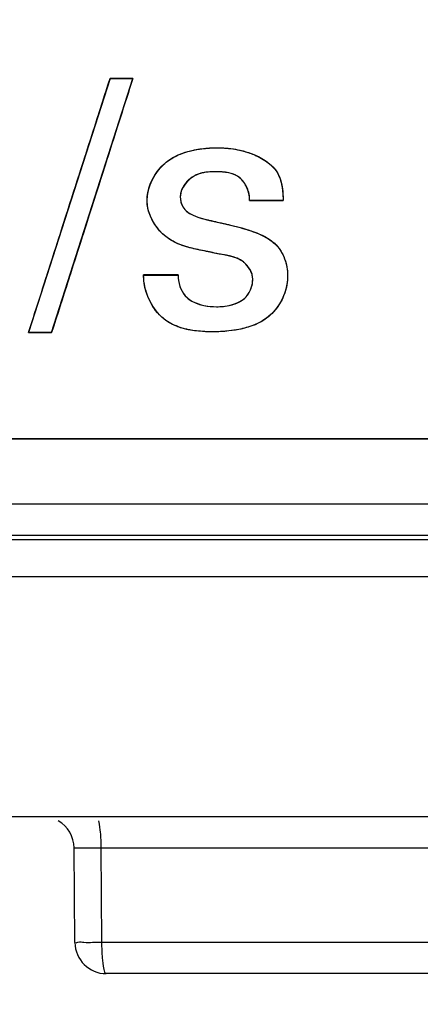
# Model space of a CAD drawing. Header units: inches. Extents: x 0 to 34, y 0 to 22.
# Tile 62 of 73: x 29.489 to 29.616, y 10.546 to 10.86. Entities that reach past the tile are written whole.
import ezdxf

# ---------------------------------------------------------------- set-up
doc = ezdxf.new("R2010")
doc.units = ezdxf.units.IN
doc.header["$LTSCALE"] = 1.87
doc.header["$MEASUREMENT"] = 0
doc.layers.get('0').update_dxf_attribs({"linetype": 'CONTINUOUS'})
doc.layers.add('DATUMCURVES', color=7, linetype='CONTINUOUS')
doc.layers.add('DIMENSIONS', color=7, linetype='CONTINUOUS')
doc.styles.get("Standard").update_dxf_attribs({"font": 'txt', "width": 0.8})
doc.dimstyles.new('DIMSTYLE_1', dxfattribs={"dimtxt": 0.125, "dimasz": 0.18, "dimexe": 0.18, "dimexo": 0.0625, "dimgap": 0.09, "dimtad": 0, "dimtih": 1, "dimtoh": 1, "dimdec": 3, "dimzin": 4, "dimdsep": 46, "dimtxsty": 'STANDARD', "dimblk": '_FILLED', "dimblk1": '_FILLED', "dimblk2": '_FILLED', "dimcen": 0.09, "dimadec": 0, "dimazin": 0, "dimtp": 0.001, "dimtm": 0.001, "dimtfac": 1, "dimtdec": 3, "dimtofl": 0, "dimtmove": 0, "dimatfit": 3, "dimldrblk": '_FILLED', "dimfxl": 1, "dimtolj": 1, "dimtzin": 4, "dimarcsym": 0})

# ---------------------------------------------------------------- blocks, each defined once
blk = doc.blocks.new('_FILLED')
at = {"color": 0, "linetype": 'BYBLOCK'}
blk.add_solid([(0, 0), (-1, 0.1736111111), (-1, -0.1736111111)], dxfattribs=at)
blk = doc.blocks.new('*D5')
at = {"layer": 'DIMENSIONS', "color": 2, "linetype": 'CONTINUOUS'}
for p, q in [((31.3104508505, 11.3017219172), (31.3104508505, 11.6617219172)), ((28.9731217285, 11.3017219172), (31.4354508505, 11.3017219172)), ((30.165101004, 10.5557219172), (31.4354508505, 10.5557219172)), ((31.3104508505, 10.5557219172), (31.3104508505, 10.1957219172))]:
    blk.add_line(p, q, dxfattribs=at)
at = {"layer": 'DIMENSIONS', "color": 2, "linetype": 'CONTINUOUS', "xscale": 0.18, "yscale": 0.18, "zscale": 0.18}
for p, rotation in [((31.3104508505, 11.3017219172), 270), ((31.3104508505, 10.5557219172), 90)]:
    blk.add_blockref('_FILLED', p, dxfattribs=dict(at, rotation=rotation))
at = {"layer": 'DIMENSIONS', "color": 2, "linetype": 'CONTINUOUS', "width": 0.8}
for s, p in [('[', (31.2229508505, 10.8861030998)), (']', (31.8229508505, 10.8861030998)), ('.746', (30.6979508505, 10.8861030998)), ('18.95', (31.3229508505, 10.8861030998))]:
    blk.add_text(s, height=0.125, dxfattribs=at).set_placement(p)

msp = doc.modelspace()

# ---------------------------------------------------------------- linework, layer by layer
at = {"color": 7, "linetype": 'CONTINUOUS'}
for p, q in [((29.5175334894, 10.8411323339), (29.4915459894, 10.760130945)), ((29.4988696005, 10.760130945), (29.5247626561, 10.8411323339)), ((29.5247626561, 10.8411323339), (29.5175334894, 10.8411323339)), ((29.5619807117, 10.8022462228), (29.5726543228, 10.8022462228)), ((29.5392071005, 10.7784698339), (29.5282071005, 10.7784698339)), ((29.4915459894, 10.760130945), (29.4988696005, 10.760130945)), ((28.4099508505, 10.7262219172), (30.0654508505, 10.7262219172)), ((28.3892145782, 10.7055488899), (30.0831223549, 10.7055488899)), ((28.3892145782, 10.6955504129), (30.0781292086, 10.6955504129)), ((30.0796495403, 10.6940300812), (28.3992145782, 10.6940300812)), ((30.1185630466, 10.6822323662), (28.3992145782, 10.6822323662)), ((30.0922912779, 10.6057219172), (26.2786104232, 10.6057219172)), ((29.5063006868, 10.5656346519), (29.5060373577, 10.5958091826)), ((29.5146667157, 10.5958091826), (29.6943092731, 10.5958091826)), ((29.5149298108, 10.5656346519), (29.5146667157, 10.5958091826)), ((29.6940462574, 10.5656346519), (29.5149298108, 10.5656346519)), ((30.1026013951, 10.5557219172), (29.516300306, 10.5557219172))]:
    msp.add_line(p, q, dxfattribs=at)
for centre, start, end in [((29.4960377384, 10.5957219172), 0.5, 60.1667770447), ((29.516300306, 10.5657219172), 180.5, 270)]:
    msp.add_arc(centre, 0.01, start, end, dxfattribs=at)
for points, knots in [([(29.5293196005, 10.8021378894), (29.5293196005, 10.8066992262), (29.5331435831, 10.8141648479), (29.5425488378, 10.8183460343), (29.5519958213, 10.8194361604), (29.5624455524, 10.8181427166), (29.5695532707, 10.8136497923), (29.5712029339, 10.8103573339)], [0, 0, 0, 0, 0.2586451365, 0.4037777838, 0.5723622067, 0.7911815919, 1, 1, 1, 1]), ([(29.5512112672, 10.8113601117), (29.5490999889, 10.8113601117), (29.5439874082, 10.8111833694), (29.5398723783, 10.8062419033), (29.5398723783, 10.8033573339)], [0, 0, 0, 0, 0.4226066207, 1, 1, 1, 1]), ([(29.5619807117, 10.8022462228), (29.5620961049, 10.8051187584), (29.5593051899, 10.8111015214), (29.5535659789, 10.8113601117), (29.5512112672, 10.8113601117)], [0, 0, 0, 0, 0.5497307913, 1, 1, 1, 1]), ([(29.5398723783, 10.8033573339), (29.5398723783, 10.8022689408), (29.5408262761, 10.7982859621), (29.5451600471, 10.7969468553), (29.5477654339, 10.7962378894)], [0, 0, 0, 0, 0.2872873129, 1, 1, 1, 1]), ([(29.5436946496, 10.786977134), (29.5408216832, 10.7876843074), (29.5338309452, 10.7901219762), (29.5293196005, 10.797697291), (29.5293196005, 10.8021378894)], [0, 0, 0, 0, 0.3965540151, 1, 1, 1, 1]), ([(29.5529408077, 10.7950692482), (29.5564441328, 10.7942864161), (29.5623494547, 10.7928855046), (29.5698953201, 10.789413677), (29.5734899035, 10.7839101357), (29.5745655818, 10.7771669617), (29.5726221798, 10.7697432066), (29.5667059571, 10.7634008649), (29.5585444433, 10.7607623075), (29.5519516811, 10.7602788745), (29.5479497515, 10.7603950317), (29.546930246, 10.7604622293)], [0, 0, 0, 0, 0.1628706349, 0.2754422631, 0.3645429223, 0.4475959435, 0.5791741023, 0.696606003, 0.8248258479, 0.955363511, 1, 1, 1, 1]), ([(29.5629834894, 10.7771406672), (29.5629834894, 10.7792258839), (29.5596633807, 10.7845830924), (29.5539023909, 10.7847573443), (29.5507626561, 10.785468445)], [0, 0, 0, 0, 0.3931054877, 1, 1, 1, 1]), ([(29.5392071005, 10.7784698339), (29.5391470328, 10.7761302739), (29.5410914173, 10.7697583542), (29.5479160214, 10.7683503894), (29.5514279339, 10.7683503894)], [0, 0, 0, 0, 0.3999032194, 1, 1, 1, 1]), ([(29.5514279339, 10.7683503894), (29.55489627, 10.7683503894), (29.5612124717, 10.7696563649), (29.5629834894, 10.7752975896), (29.5629834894, 10.7771406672)], [0, 0, 0, 0, 0.6529967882, 1, 1, 1, 1]), ([(29.539106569, 10.7619971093), (29.5375568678, 10.76257881), (29.5355065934, 10.7636703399), (29.5337658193, 10.7652547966), (29.5332881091, 10.7657506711)], [0, 0, 0, 0, 0.7092282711, 1, 1, 1, 1]), ([(29.5146667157, 10.5958091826), (29.5146647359, 10.5974647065), (29.5146030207, 10.6005608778), (29.514195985, 10.6028787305), (29.5139781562, 10.604396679)], [0, 0, 0, 0, 0.5758012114, 1, 1, 1, 1]), ([(29.5060373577, 10.5958091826), (29.5060370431, 10.595846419), (29.5063017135, 10.5957740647), (29.5066087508, 10.5958693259), (29.5074584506, 10.5958155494), (29.5086238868, 10.5958481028), (29.5102944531, 10.5958313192), (29.512351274, 10.5958269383), (29.5138600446, 10.5958153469), (29.5146667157, 10.5958091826)], [0, 0, 0, 0, 0.0129446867, 0.0577298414, 0.1446212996, 0.2827753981, 0.4760984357, 0.7195748, 1, 1, 1, 1]), ([(29.5149298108, 10.5656346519), (29.5139403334, 10.5656270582), (29.5120866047, 10.565666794), (29.509269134, 10.5654536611), (29.507869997, 10.5659155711), (29.5063030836, 10.565360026), (29.5063006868, 10.5656346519)], [0, 0, 0, 0, 0.3439955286, 0.6636889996, 0.904524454, 1, 1, 1, 1]), ([(29.516300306, 10.5557219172), (29.5157953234, 10.5557219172), (29.5154682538, 10.5582098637), (29.5149910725, 10.5609217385), (29.5149317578, 10.5640068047), (29.5149298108, 10.5656346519)], [0, 0, 0, 0, 0.1497695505, 0.5172069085, 1, 1, 1, 1])]:
    msp.add_open_spline(points, degree=3, knots=knots, dxfattribs=at)
for points in [[(29.5712029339, 10.8103573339), (29.5723611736, 10.8078668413), (29.5726543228, 10.8049928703), (29.5726543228, 10.8022462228)], [(29.5477654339, 10.7962378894), (29.5494885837, 10.7958290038), (29.5512160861, 10.7954546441), (29.5529408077, 10.7950692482)], [(29.5456918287, 10.7865231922), (29.5450231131, 10.7866652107), (29.5443562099, 10.7868142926), (29.5436946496, 10.786977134)], [(29.5507626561, 10.785468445), (29.5490992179, 10.7858475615), (29.5473896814, 10.7861626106), (29.5456918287, 10.7865231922)], [(29.5332881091, 10.7657506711), (29.5300928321, 10.7690674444), (29.528170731, 10.7739572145), (29.5282071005, 10.7784698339)], [(29.5419260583, 10.7611595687), (29.5409613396, 10.7613797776), (29.5400174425, 10.7616552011), (29.539106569, 10.7619971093)], [(29.546930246, 10.7604622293), (29.5452419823, 10.7605735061), (29.5435543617, 10.7607878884), (29.5419260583, 10.7611595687)]]:
    msp.add_open_spline(points, degree=3, dxfattribs=at)
at = {"layer": 'DATUMCURVES', "color": 40, "linetype": 'CONTINUOUS'}
for points, knots in [([(29.4915459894, 10.760130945, 3.1355), (29.4928995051, 10.7643497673, 3.1355), (29.5015620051, 10.7913502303, 3.1355), (29.5102245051, 10.8183506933, 3.1355), (29.5175334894, 10.8411323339, 3.1355)], [0, 0, 0, 0, 0.15625, 1, 1, 1, 1]), ([(29.5247626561, 10.8411323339, 3.1355), (29.5234140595, 10.8369135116, 3.1355), (29.5147830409, 10.8099130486, 3.1355), (29.5061520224, 10.7829125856, 3.1355), (29.4988696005, 10.760130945, 3.1355)], [0, 0, 0, 0, 0.15625, 1, 1, 1, 1]), ([(29.5247612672, 10.8411170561, 3.1355), (29.5234126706, 10.8368990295, 3.1355), (29.5172362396, 10.8175809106, 3.1355), (29.5110598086, 10.7982627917, 3.1355), (29.5062319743, 10.7831626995, 3.1355)], [0, 0, 0, 0, 0.2183456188, 1, 1, 1, 1]), ([(29.5175321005, 10.8411170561, 3.1355), (29.5179086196, 10.8411170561, 3.1355), (29.5203183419, 10.8411170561, 3.1355), (29.5227280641, 10.8411170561, 3.1355), (29.5247612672, 10.8411170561, 3.1355)], [0, 0, 0, 0, 0.15625, 1, 1, 1, 1]), ([(29.5175334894, 10.8411323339, 3.1355), (29.5179100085, 10.8411323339, 3.1355), (29.5203197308, 10.8411323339, 3.1355), (29.522729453, 10.8411323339, 3.1355), (29.5247626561, 10.8411323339, 3.1355)], [0, 0, 0, 0, 0.15625, 1, 1, 1, 1]), ([(29.5392491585, 10.816735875, 3.1355), (29.5402216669, 10.8171645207, 3.1355), (29.5424483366, 10.8179430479, 3.1355), (29.5447479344, 10.818426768, 3.1355), (29.546018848, 10.818616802, 3.1355)], [0, 0, 0, 0, 0.4522129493, 1, 1, 1, 1]), ([(29.5392927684, 10.8167665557, 3.1355), (29.5402519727, 10.8171871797, 3.1355), (29.5425001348, 10.817972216, 3.1355), (29.5448229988, 10.8184567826, 3.1355), (29.5461321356, 10.8186482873, 3.1355)], [0, 0, 0, 0, 0.4414080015, 1, 1, 1, 1]), ([(29.546018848, 10.818616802, 3.1355), (29.5476970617, 10.8188677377, 3.1355), (29.5499751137, 10.8190291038, 3.1355), (29.5522442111, 10.8190112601, 3.1355), (29.5528213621, 10.8189936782, 3.1355)], [0, 0, 0, 0, 0.7452788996, 1, 1, 1, 1]), ([(29.5461321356, 10.8186482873, 3.1355), (29.5477738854, 10.8188884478, 3.1355), (29.5500694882, 10.8190483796, 3.1355), (29.5523558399, 10.8190252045, 3.1355), (29.5529878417, 10.8190029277, 3.1355)], [0, 0, 0, 0, 0.7231209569, 1, 1, 1, 1]), ([(29.5588753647, 10.8182616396, 3.1355), (29.5600984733, 10.8179885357, 3.1355), (29.5618571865, 10.8174724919, 3.1355), (29.5635937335, 10.8167522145, 3.1355), (29.5641224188, 10.8165092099, 3.1355)], [0, 0, 0, 0, 0.6908873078, 1, 1, 1, 1]), ([(29.5590062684, 10.8182434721, 3.1355), (29.5601856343, 10.8179736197, 3.1355), (29.5619303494, 10.8174557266, 3.1355), (29.5636532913, 10.8167374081, 3.1355), (29.5642096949, 10.8164789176, 3.1355)], [0, 0, 0, 0, 0.671632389, 1, 1, 1, 1]), ([(29.5336700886, 10.8127896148, 3.1355), (29.5342009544, 10.8133718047, 3.1355), (29.5358926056, 10.8149777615, 3.1355), (29.5378685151, 10.8161273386, 3.1355), (29.5392491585, 10.816735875, 3.1355)], [0, 0, 0, 0, 0.3363713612, 1, 1, 1, 1]), ([(29.5336869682, 10.8128168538, 3.1355), (29.5342132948, 10.8133924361, 3.1355), (29.5359119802, 10.8150029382, 3.1355), (29.5378964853, 10.8161542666, 3.1355), (29.5392927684, 10.8167665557, 3.1355)], [0, 0, 0, 0, 0.3318062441, 1, 1, 1, 1]), ([(29.5475052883, 10.8111287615, 3.1355), (29.5466359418, 10.8109823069, 3.1355), (29.5455552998, 10.8106817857, 3.1355), (29.5445238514, 10.8101462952, 3.1355), (29.5443115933, 10.810024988, 3.1355)], [0, 0, 0, 0, 0.7911049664, 1, 1, 1, 1]), ([(29.5476450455, 10.811137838, 3.1355), (29.5467270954, 10.8109936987, 3.1355), (29.5456204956, 10.8106968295, 3.1355), (29.5445652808, 10.8101545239, 3.1355), (29.5443735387, 10.8100469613, 3.1355)], [0, 0, 0, 0, 0.8159067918, 1, 1, 1, 1]), ([(29.558745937, 10.8095243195, 3.1355), (29.5585498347, 10.8096838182, 3.1355), (29.5575222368, 10.8104316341, 3.1355), (29.5563239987, 10.8108481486, 3.1355), (29.5553181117, 10.8110512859, 3.1355)], [0, 0, 0, 0, 0.1978123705, 1, 1, 1, 1]), ([(29.5587722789, 10.8094879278, 3.1355), (29.5585677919, 10.8096559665, 3.1355), (29.5575486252, 10.8104019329, 3.1355), (29.5563609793, 10.8108209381, 3.1355), (29.5553766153, 10.8110251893, 3.1355)], [0, 0, 0, 0, 0.2083713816, 1, 1, 1, 1]), ([(29.5398709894, 10.803343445, 3.1355), (29.5398709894, 10.802254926, 3.1355), (29.5408233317, 10.7982738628, 3.1355), (29.5451578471, 10.7969344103, 3.1355), (29.547764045, 10.7962365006, 3.1355)], [0, 0, 0, 0, 0.2874702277, 1, 1, 1, 1]), ([(29.5726529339, 10.802230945, 3.1355), (29.5720970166, 10.802230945, 3.1355), (29.5685391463, 10.802230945, 3.1355), (29.5649812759, 10.802230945, 3.1355), (29.5619793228, 10.802230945, 3.1355)], [0, 0, 0, 0, 0.15625, 1, 1, 1, 1]), ([(29.5726543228, 10.8022462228, 3.1355), (29.5720984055, 10.8022462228, 3.1355), (29.5685405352, 10.8022462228, 3.1355), (29.5649826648, 10.8022462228, 3.1355), (29.5619807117, 10.8022462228, 3.1355)], [0, 0, 0, 0, 0.15625, 1, 1, 1, 1]), ([(29.5507626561, 10.7854531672, 3.1355), (29.5455992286, 10.7866359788, 3.1355), (29.5352914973, 10.7876634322, 3.1355), (29.5293182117, 10.7976836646, 3.1355), (29.5293182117, 10.8021226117, 3.1355)], [0, 0, 0, 0, 0.544074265, 1, 1, 1, 1]), ([(29.5404586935, 10.8006517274, 3.1355), (29.5405320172, 10.8004959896, 3.1355), (29.5409570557, 10.7996940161, 3.1355), (29.5415765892, 10.7990441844, 3.1355), (29.5421623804, 10.7985948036, 3.1355)], [0, 0, 0, 0, 0.1887714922, 1, 1, 1, 1]), ([(29.5375674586, 10.7892129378, 3.1355), (29.5369117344, 10.7895703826, 3.1355), (29.5352711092, 10.7906067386, 3.1355), (29.5338008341, 10.791996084, 3.1355), (29.5329979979, 10.7929424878, 3.1355)], [0, 0, 0, 0, 0.3870741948, 1, 1, 1, 1]), ([(29.5624134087, 10.7925303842, 3.1355), (29.5627280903, 10.7924218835, 3.1355), (29.5648344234, 10.7916721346, 3.1355), (29.5669132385, 10.7907603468, 3.1355), (29.5684582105, 10.7896899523, 3.1355)], [0, 0, 0, 0, 0.1491296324, 1, 1, 1, 1]), ([(29.5625166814, 10.7925017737, 3.1355), (29.5627971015, 10.7924046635, 3.1355), (29.5648923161, 10.7916581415, 3.1355), (29.5669608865, 10.7907518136, 3.1355), (29.5685198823, 10.7896611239, 3.1355)], [0, 0, 0, 0, 0.133626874, 1, 1, 1, 1]), ([(29.5684582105, 10.7896899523, 3.1355), (29.568955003, 10.7893457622, 3.1355), (29.5705286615, 10.7881010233, 3.1355), (29.5717720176, 10.7864550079, 3.1355), (29.5724419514, 10.785199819, 3.1355)], [0, 0, 0, 0, 0.3009859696, 1, 1, 1, 1]), ([(29.5685198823, 10.7896611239, 3.1355), (29.5689948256, 10.7893288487, 3.1355), (29.5705547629, 10.7880878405, 3.1355), (29.5717870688, 10.7864489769, 3.1355), (29.5724586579, 10.785180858, 3.1355)], [0, 0, 0, 0, 0.2905911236, 1, 1, 1, 1]), ([(29.5607073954, 10.7820150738, 3.1355), (29.5604802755, 10.7822377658, 3.1355), (29.5596467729, 10.7829662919, 3.1355), (29.558714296, 10.7834846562, 3.1355), (29.5580144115, 10.7837811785, 3.1355)], [0, 0, 0, 0, 0.2856674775, 1, 1, 1, 1]), ([(29.5607406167, 10.7819675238, 3.1355), (29.5605035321, 10.7822026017, 3.1355), (29.5596787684, 10.7829276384, 3.1355), (29.5587567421, 10.7834461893, 3.1355), (29.5580812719, 10.7837378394, 3.1355)], [0, 0, 0, 0, 0.3023012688, 1, 1, 1, 1]), ([(29.5724419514, 10.785199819, 3.1355), (29.5727096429, 10.7846982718, 3.1355), (29.5735731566, 10.7828011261, 3.1355), (29.5739781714, 10.7807583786, 3.1355), (29.5740646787, 10.7792567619, 3.1355)], [0, 0, 0, 0, 0.2731725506, 1, 1, 1, 1]), ([(29.5724586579, 10.785180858, 3.1355), (29.5727195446, 10.7846882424, 3.1355), (29.573576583, 10.782795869, 3.1355), (29.573979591, 10.7807599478, 3.1355), (29.574065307, 10.7792543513, 3.1355)], [0, 0, 0, 0, 0.2687286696, 1, 1, 1, 1]), ([(29.4915446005, 10.760130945, 3.1355), (29.4928981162, 10.7643489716, 3.1355), (29.4953527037, 10.7719983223, 3.1355), (29.4978072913, 10.7796476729, 3.1355), (29.4989083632, 10.7830789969, 3.1355)], [0, 0, 0, 0, 0.551422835, 1, 1, 1, 1]), ([(29.5419330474, 10.7611434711, 3.1355), (29.5393239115, 10.7617379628, 3.1355), (29.5319939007, 10.7647151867, 3.1355), (29.5281639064, 10.7732674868, 3.1355), (29.5282057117, 10.7784545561, 3.1355)], [0, 0, 0, 0, 0.335215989, 1, 1, 1, 1]), ([(29.5282057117, 10.7784545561, 3.1355), (29.5287786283, 10.7784545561, 3.1355), (29.532445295, 10.7784545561, 3.1355), (29.5361119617, 10.7784545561, 3.1355), (29.5392057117, 10.7784545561, 3.1355)], [0, 0, 0, 0, 0.15625, 1, 1, 1, 1]), ([(29.5282071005, 10.7784698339, 3.1355), (29.5287800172, 10.7784698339, 3.1355), (29.5324466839, 10.7784698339, 3.1355), (29.5361133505, 10.7784698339, 3.1355), (29.5392071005, 10.7784698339, 3.1355)], [0, 0, 0, 0, 0.15625, 1, 1, 1, 1]), ([(29.5392057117, 10.7784545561, 3.1355), (29.5391456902, 10.7761175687, 3.1355), (29.5410931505, 10.7697492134, 3.1355), (29.5479154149, 10.7683503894, 3.1355), (29.551426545, 10.7683503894, 3.1355)], [0, 0, 0, 0, 0.3996927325, 1, 1, 1, 1]), ([(29.5740646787, 10.7792567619, 3.1355), (29.5740844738, 10.7789131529, 3.1355), (29.574169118, 10.7756408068, 3.1355), (29.5726217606, 10.7697284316, 3.1355), (29.5667042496, 10.7633871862, 3.1355), (29.5585431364, 10.7607483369, 3.1355), (29.5503468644, 10.7601475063, 3.1355), (29.5445421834, 10.7605489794, 3.1355), (29.5419330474, 10.7611434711, 3.1355)], [0, 0, 0, 0, 0.0241258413, 0.2291715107, 0.4121818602, 0.6120053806, 0.8154410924, 1, 1, 1, 1]), ([(29.5596160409, 10.7704515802, 3.1355), (29.5602137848, 10.770861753, 3.1355), (29.5621247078, 10.7725711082, 3.1355), (29.5629834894, 10.7752865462, 3.1355), (29.5629834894, 10.7771253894, 3.1355)], [0, 0, 0, 0, 0.2813301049, 1, 1, 1, 1]), ([(29.574065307, 10.7792543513, 3.1355), (29.574084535, 10.7789166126, 3.1355), (29.5741430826, 10.7766410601, 3.1355), (29.5737438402, 10.7743579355, 3.1355), (29.5730938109, 10.772524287, 3.1355)], [0, 0, 0, 0, 0.1487916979, 1, 1, 1, 1]), ([(29.5413845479, 10.7719404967, 3.1355), (29.5414168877, 10.7719025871, 3.1355), (29.5421392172, 10.7710726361, 3.1355), (29.5430329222, 10.7704170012, 3.1355), (29.5439803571, 10.7699249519, 3.1355)], [0, 0, 0, 0, 0.0452582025, 1, 1, 1, 1]), ([(29.5596188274, 10.7704527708, 3.1355), (29.5602162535, 10.7708630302, 3.1355), (29.5611509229, 10.7716999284, 3.1355), (29.5618329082, 10.7727778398, 3.1355), (29.5620756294, 10.7732645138, 3.1355)], [0, 0, 0, 0, 0.574696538, 1, 1, 1, 1]), ([(29.5730938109, 10.772524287, 3.1355), (29.5727613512, 10.7715864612, 3.1355), (29.5717870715, 10.7694449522, 3.1355), (29.5703785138, 10.7675483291, 3.1355), (29.5694521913, 10.7665709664, 3.1355)], [0, 0, 0, 0, 0.4245196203, 1, 1, 1, 1]), ([(29.5391258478, 10.7619898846, 3.1355), (29.5375689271, 10.7625723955, 3.1355), (29.5355178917, 10.7636623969, 3.1355), (29.5337763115, 10.7652452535, 3.1355), (29.5333029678, 10.7657352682, 3.1355)], [0, 0, 0, 0, 0.7122202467, 1, 1, 1, 1]), ([(29.5694521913, 10.7665709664, 3.1355), (29.5685762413, 10.7656467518, 3.1355), (29.5666345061, 10.7640167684, 3.1355), (29.5643794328, 10.7628975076, 3.1355), (29.5632183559, 10.7624422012, 3.1355)], [0, 0, 0, 0, 0.5044103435, 1, 1, 1, 1]), ([(29.5632183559, 10.7624422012, 3.1355), (29.5617246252, 10.7618564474, 3.1355), (29.5590895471, 10.7611474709, 3.1355), (29.5564524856, 10.7607473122, 3.1355), (29.5553762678, 10.7606283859, 3.1355)], [0, 0, 0, 0, 0.5941774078, 1, 1, 1, 1]), ([(29.4988682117, 10.760130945, 3.1355), (29.4984867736, 10.760130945, 3.1355), (29.4960455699, 10.760130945, 3.1355), (29.4936043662, 10.760130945, 3.1355), (29.4915446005, 10.760130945, 3.1355)], [0, 0, 0, 0, 0.15625, 1, 1, 1, 1]), ([(29.4988696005, 10.760130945, 3.1355), (29.4984881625, 10.760130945, 3.1355), (29.4960469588, 10.760130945, 3.1355), (29.4936057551, 10.760130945, 3.1355), (29.4915459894, 10.760130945, 3.1355)], [0, 0, 0, 0, 0.15625, 1, 1, 1, 1]), ([(29.5553762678, 10.7606283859, 3.1355), (29.5536013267, 10.760432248, 3.1355), (29.5508315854, 10.7603117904, 3.1355), (29.5479613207, 10.7603946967, 3.1355), (29.5469475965, 10.7604610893, 3.1355)], [0, 0, 0, 0, 0.6467630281, 1, 1, 1, 1]), ([(30.0654376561, 10.7262219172, 3.1355), (29.9792142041, 10.7262219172, 3.1355), (29.4273841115, 10.7262219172, 3.1355), (28.8755540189, 10.7262219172, 3.1355), (28.4099473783, 10.7262219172, 3.1355)], [0, 0, 0, 0, 0.15625, 1, 1, 1, 1]), ([(28.4099473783, 10.7262219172, 3.1355), (28.4961708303, 10.7262219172, 3.1355), (29.0480009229, 10.7262219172, 3.1355), (29.5998310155, 10.7262219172, 3.1355), (30.0654376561, 10.7262219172, 3.1355)], [0, 0, 0, 0, 0.15625, 1, 1, 1, 1]), ([(30.065439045, 10.7262219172, 3.1355), (29.979215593, 10.7262219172, 3.1355), (29.4273855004, 10.7262219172, 3.1355), (28.8755554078, 10.7262219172, 3.1355), (28.4099487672, 10.7262219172, 3.1355)], [0, 0, 0, 0, 0.15625, 1, 1, 1, 1]), ([(28.4099487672, 10.7262219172, 3.1355), (28.4961722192, 10.7262219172, 3.1355), (29.0480023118, 10.7262219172, 3.1355), (29.5998324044, 10.7262219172, 3.1355), (30.065439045, 10.7262219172, 3.1355)], [0, 0, 0, 0, 0.15625, 1, 1, 1, 1])]:
    msp.add_open_spline(points, degree=3, knots=knots, dxfattribs=at)
for points in [[(29.4989083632, 10.7830789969, 3.1355), (29.5051162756, 10.8024250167, 3.1355), (29.5113241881, 10.8217710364, 3.1355), (29.5175321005, 10.8411170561, 3.1355)], [(29.5528213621, 10.8189936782, 3.1355), (29.5548534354, 10.8189317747, 3.1355), (29.5568751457, 10.8187082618, 3.1355), (29.5588753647, 10.8182616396, 3.1355)], [(29.5529878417, 10.8190029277, 3.1355), (29.5550082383, 10.8189317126, 3.1355), (29.557017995, 10.8186984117, 3.1355), (29.5590062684, 10.8182434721, 3.1355)], [(29.5641224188, 10.8165092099, 3.1355), (29.5656546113, 10.8158049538, 3.1355), (29.5671187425, 10.8149297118, 3.1355), (29.5683691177, 10.8138629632, 3.1355)], [(29.5642096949, 10.8164789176, 3.1355), (29.5657300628, 10.8157725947, 3.1355), (29.5671805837, 10.814897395, 3.1355), (29.5684182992, 10.8138327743, 3.1355)], [(29.5303371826, 10.8073836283, 3.1355), (29.5310963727, 10.8093636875, 3.1355), (29.5322459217, 10.8112277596, 3.1355), (29.5336700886, 10.8127896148, 3.1355)], [(29.5303403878, 10.8074004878, 3.1355), (29.5311024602, 10.8093851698, 3.1355), (29.5322570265, 10.8112530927, 3.1355), (29.5336869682, 10.8128168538, 3.1355)], [(29.5683691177, 10.8138629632, 3.1355), (29.5695410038, 10.8128631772, 3.1355), (29.5705251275, 10.8116951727, 3.1355), (29.571201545, 10.8103420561, 3.1355)], [(29.5684182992, 10.8138327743, 3.1355), (29.5695685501, 10.8128433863, 3.1355), (29.5705350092, 10.8116904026, 3.1355), (29.5712029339, 10.8103573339, 3.1355)], [(29.5443115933, 10.810024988, 3.1355), (29.5434305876, 10.8095214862, 3.1355), (29.5426048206, 10.8088552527, 3.1355), (29.5419100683, 10.8080840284, 3.1355)], [(29.5443735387, 10.8100469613, 3.1355), (29.5434880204, 10.8095502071, 3.1355), (29.5426561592, 10.8088886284, 3.1355), (29.5419542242, 10.8081203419, 3.1355)], [(29.5512112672, 10.8113601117, 3.1355), (29.5499776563, 10.8113601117, 3.1355), (29.5487272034, 10.8113346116, 3.1355), (29.5475052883, 10.8111287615, 3.1355)], [(29.5512098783, 10.8113462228, 3.1355), (29.5500237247, 10.8113462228, 3.1355), (29.548822, 10.8113226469, 3.1355), (29.5476450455, 10.811137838, 3.1355)], [(29.5553766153, 10.8110251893, 3.1355), (29.5540180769, 10.8113070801, 3.1355), (29.5525753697, 10.8113462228, 3.1355), (29.5512098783, 10.8113462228, 3.1355)], [(29.5553181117, 10.8110512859, 3.1355), (29.5539771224, 10.8113220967, 3.1355), (29.5525567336, 10.8113601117, 3.1355), (29.5512112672, 10.8113601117, 3.1355)], [(29.5611738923, 10.806249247, 3.1355), (29.5606107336, 10.8075260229, 3.1355), (29.5597775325, 10.8086852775, 3.1355), (29.558745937, 10.8095243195, 3.1355)], [(29.5611799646, 10.8062180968, 3.1355), (29.5606217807, 10.8074903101, 3.1355), (29.5597956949, 10.8086469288, 3.1355), (29.5587722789, 10.8094879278, 3.1355)], [(29.571201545, 10.8103420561, 3.1355), (29.5715566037, 10.8095789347, 3.1355), (29.5718303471, 10.808779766, 3.1355), (29.5720392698, 10.8079592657, 3.1355)], [(29.5712029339, 10.8103573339, 3.1355), (29.5715672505, 10.809573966, 3.1355), (29.5718459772, 10.8087526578, 3.1355), (29.5720569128, 10.8079093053, 3.1355)], [(29.5293182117, 10.8021226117, 3.1355), (29.5293182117, 10.8038829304, 3.1355), (29.529682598, 10.8056763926, 3.1355), (29.5303371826, 10.8073836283, 3.1355)], [(29.5293196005, 10.8021378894, 3.1355), (29.5293196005, 10.8038989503, 3.1355), (29.5296847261, 10.8056929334, 3.1355), (29.5303403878, 10.8074004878, 3.1355)], [(29.5404177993, 10.8058007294, 3.1355), (29.5400697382, 10.8050093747, 3.1355), (29.5398709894, 10.8041777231, 3.1355), (29.5398709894, 10.803343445, 3.1355)], [(29.5404031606, 10.8057779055, 3.1355), (29.5400650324, 10.8049975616, 3.1355), (29.5398723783, 10.8041787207, 3.1355), (29.5398723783, 10.8033573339, 3.1355)], [(29.5419100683, 10.8080840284, 3.1355), (29.541282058, 10.8073868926, 3.1355), (29.5407610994, 10.8066039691, 3.1355), (29.5404031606, 10.8057779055, 3.1355)], [(29.5419542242, 10.8081203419, 3.1355), (29.5413152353, 10.8074209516, 3.1355), (29.5407839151, 10.8066331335, 3.1355), (29.5404177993, 10.8058007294, 3.1355)], [(29.5619807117, 10.8022462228, 3.1355), (29.5620335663, 10.8035619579, 3.1355), (29.561740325, 10.8049650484, 3.1355), (29.5611738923, 10.806249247, 3.1355)], [(29.5619793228, 10.802230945, 3.1355), (29.5620319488, 10.8035412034, 3.1355), (29.5617415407, 10.804938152, 3.1355), (29.5611799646, 10.8062180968, 3.1355)], [(29.5720392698, 10.8079592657, 3.1355), (29.5722671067, 10.8070644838, 3.1355), (29.572417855, 10.8061443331, 3.1355), (29.572512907, 10.805217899, 3.1355)], [(29.5720569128, 10.8079093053, 3.1355), (29.5722800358, 10.8070172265, 3.1355), (29.5724273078, 10.8061004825, 3.1355), (29.5725197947, 10.8051778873, 3.1355)], [(29.5398723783, 10.8033573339, 3.1355), (29.5398723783, 10.8024404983, 3.1355), (29.5400668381, 10.8014840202, 3.1355), (29.5404586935, 10.8006517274, 3.1355)], [(29.572512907, 10.805217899, 3.1355), (29.572615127, 10.8042216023, 3.1355), (29.5726529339, 10.8032180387, 3.1355), (29.5726529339, 10.802230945, 3.1355)], [(29.5725197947, 10.8051778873, 3.1355), (29.5726178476, 10.8041997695, 3.1355), (29.5726543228, 10.803215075, 3.1355), (29.5726543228, 10.8022462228, 3.1355)], [(29.53024638, 10.7975020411, 3.1355), (29.5296547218, 10.7990057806, 3.1355), (29.5293196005, 10.8005798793, 3.1355), (29.5293196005, 10.8021378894, 3.1355)], [(29.5329979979, 10.7929424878, 3.1355), (29.5318433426, 10.7943036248, 3.1355), (29.5308920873, 10.7958609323, 3.1355), (29.53024638, 10.7975020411, 3.1355)], [(29.5421623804, 10.7985948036, 3.1355), (29.5429122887, 10.7980195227, 3.1355), (29.5437985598, 10.7975717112, 3.1355), (29.5447272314, 10.7972044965, 3.1355)], [(29.5447272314, 10.7972044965, 3.1355), (29.5457299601, 10.7968079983, 3.1355), (29.5467821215, 10.7965054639, 3.1355), (29.5477654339, 10.7962378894, 3.1355)], [(29.547764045, 10.7962365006, 3.1355), (29.5492303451, 10.795888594, 3.1355), (29.55069987, 10.7955655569, 3.1355), (29.552168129, 10.7952392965, 3.1355)], [(29.5477654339, 10.7962378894, 3.1355), (29.549082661, 10.7959253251, 3.1355), (29.5504024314, 10.7956329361, 3.1355), (29.5517215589, 10.7953403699, 3.1355)], [(29.5517215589, 10.7953403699, 3.1355), (29.552956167, 10.7950665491, 3.1355), (29.5541902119, 10.794792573, 3.1355), (29.5554210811, 10.7945017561, 3.1355)], [(29.552168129, 10.7952392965, 3.1355), (29.5531086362, 10.7950303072, 3.1355), (29.554048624, 10.7948199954, 3.1355), (29.5549869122, 10.7946009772, 3.1355)], [(29.5549869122, 10.7946009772, 3.1355), (29.5551790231, 10.7945561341, 3.1355), (29.5553710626, 10.794510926, 3.1355), (29.5555630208, 10.7944652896, 3.1355)], [(29.5554210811, 10.7945017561, 3.1355), (29.5578045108, 10.7939386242, 3.1355), (29.5601760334, 10.7933123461, 3.1355), (29.5625166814, 10.7925017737, 3.1355)], [(29.5555630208, 10.7944652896, 3.1355), (29.5578639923, 10.793918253, 3.1355), (29.5601532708, 10.7933096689, 3.1355), (29.5624134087, 10.7925303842, 3.1355)], [(29.5436965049, 10.7869766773, 3.1355), (29.541557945, 10.7875029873, 3.1355), (29.5394751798, 10.7881730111, 3.1355), (29.5375674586, 10.7892129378, 3.1355)], [(29.5486272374, 10.7859242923, 3.1355), (29.5469864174, 10.7862583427, 3.1355), (29.5453252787, 10.7865758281, 3.1355), (29.5436965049, 10.7869766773, 3.1355)], [(29.5507626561, 10.785468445, 3.1355), (29.5500576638, 10.7856291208, 3.1355), (29.5493443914, 10.7857782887, 3.1355), (29.5486272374, 10.7859242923, 3.1355)], [(29.5540296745, 10.7848560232, 3.1355), (29.5529323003, 10.7850558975, 3.1355), (29.5518269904, 10.78522739, 3.1355), (29.5507626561, 10.785468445, 3.1355)], [(29.5547631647, 10.784701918, 3.1355), (29.5534280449, 10.7849678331, 3.1355), (29.5520646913, 10.7851584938, 3.1355), (29.5507626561, 10.7854531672, 3.1355)], [(29.5545889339, 10.7847510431, 3.1355), (29.5544029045, 10.78478718, 3.1355), (29.5542164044, 10.7848220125, 3.1355), (29.5540296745, 10.7848560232, 3.1355)], [(29.5580144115, 10.7837811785, 3.1355), (29.5569327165, 10.7842394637, 3.1355), (29.5557703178, 10.7845215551, 3.1355), (29.5545889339, 10.7847510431, 3.1355)], [(29.5580812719, 10.7837378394, 3.1355), (29.5570337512, 10.7841901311, 3.1355), (29.5559088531, 10.7844737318, 3.1355), (29.5547631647, 10.784701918, 3.1355)], [(29.5062319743, 10.7831626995, 3.1355), (29.5037773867, 10.775485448, 3.1355), (29.5013227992, 10.7678081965, 3.1355), (29.4988682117, 10.760130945, 3.1355)], [(29.5623996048, 10.7796369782, 3.1355), (29.5619936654, 10.7805168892, 3.1355), (29.5614018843, 10.7813341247, 3.1355), (29.5607073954, 10.7820150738, 3.1355)], [(29.5624068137, 10.7796062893, 3.1355), (29.5620071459, 10.7804781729, 3.1355), (29.5614248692, 10.7812890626, 3.1355), (29.5607406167, 10.7819675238, 3.1355)], [(29.5295737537, 10.7715669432, 3.1355), (29.5286740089, 10.7737953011, 3.1355), (29.5281886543, 10.776181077, 3.1355), (29.5282071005, 10.7784698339, 3.1355)], [(29.5392071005, 10.7784698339, 3.1355), (29.5391762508, 10.7772682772, 3.1355), (29.539366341, 10.7760117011, 3.1355), (29.5397696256, 10.7748359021, 3.1355)], [(29.5620756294, 10.7732645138, 3.1355), (29.562672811, 10.7744619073, 3.1355), (29.5629834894, 10.7758302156, 3.1355), (29.5629834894, 10.7771406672, 3.1355)], [(29.5629834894, 10.7771406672, 3.1355), (29.5629834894, 10.7779877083, 3.1355), (29.562768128, 10.7788381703, 3.1355), (29.5623996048, 10.7796369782, 3.1355)], [(29.5629834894, 10.7771253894, 3.1355), (29.5629834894, 10.7779669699, 3.1355), (29.5627709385, 10.7788119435, 3.1355), (29.5624068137, 10.7796062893, 3.1355)], [(29.5397696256, 10.7748359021, 3.1355), (29.5401349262, 10.7737708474, 3.1355), (29.5406751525, 10.7727720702, 3.1355), (29.5413845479, 10.7719404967, 3.1355)], [(29.5333029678, 10.7657352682, 3.1355), (29.5317214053, 10.7673725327, 3.1355), (29.5304507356, 10.7693949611, 3.1355), (29.5295737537, 10.7715669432, 3.1355)], [(29.5439803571, 10.7699249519, 3.1355), (29.5450401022, 10.7693745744, 3.1355), (29.5462176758, 10.7689917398, 3.1355), (29.5474262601, 10.7687414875, 3.1355)], [(29.5474262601, 10.7687414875, 3.1355), (29.548761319, 10.7684650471, 3.1355), (29.5501342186, 10.7683503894, 3.1355), (29.5514279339, 10.7683503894, 3.1355)], [(29.551426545, 10.7683503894, 3.1355), (29.5528766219, 10.7683503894, 3.1355), (29.5544410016, 10.7684993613, 3.1355), (29.5559306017, 10.7688701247, 3.1355)], [(29.5514279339, 10.7683503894, 3.1355), (29.552877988, 10.7683503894, 3.1355), (29.5544427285, 10.7684994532, 3.1355), (29.5559325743, 10.7688703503, 3.1355)], [(29.5559306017, 10.7688701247, 3.1355), (29.5572642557, 10.7692020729, 3.1355), (29.5585379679, 10.7697118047, 3.1355), (29.5596160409, 10.7704515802, 3.1355)], [(29.5559325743, 10.7688703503, 3.1355), (29.5572667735, 10.7692024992, 3.1355), (29.5585409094, 10.769712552, 3.1355), (29.5596188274, 10.7704527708, 3.1355)], [(29.5419344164, 10.7611576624, 3.1355), (29.5409735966, 10.7613766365, 3.1355), (29.5400333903, 10.7616503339, 3.1355), (29.5391258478, 10.7619898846, 3.1355)], [(29.5469475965, 10.7604610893, 3.1355), (29.5452564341, 10.7605718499, 3.1355), (29.5435657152, 10.7607858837, 3.1355), (29.5419344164, 10.7611576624, 3.1355)]]:
    msp.add_open_spline(points, degree=3, dxfattribs=at)

# ---------------------------------------------------------------- dimensions: what is measured, and where the dimension line sits
at = {"layer": 'DIMENSIONS', "color": 2, "linetype": 'CONTINUOUS'}
dim = msp.add_linear_dim(base=(31.3104508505, 10.5557219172), p1=(28.9731217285, 11.3017219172), p2=(30.165101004, 10.5557219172), angle=270, dimstyle='DIMSTYLE_1', dxfattribs=at)
dim.commit()
dim.dimension.update_dxf_attribs({"geometry": '*D5', "text_midpoint": (31.3104508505, 10.9486030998), "dimtype": 160})

doc.saveas('drawing.dxf')
